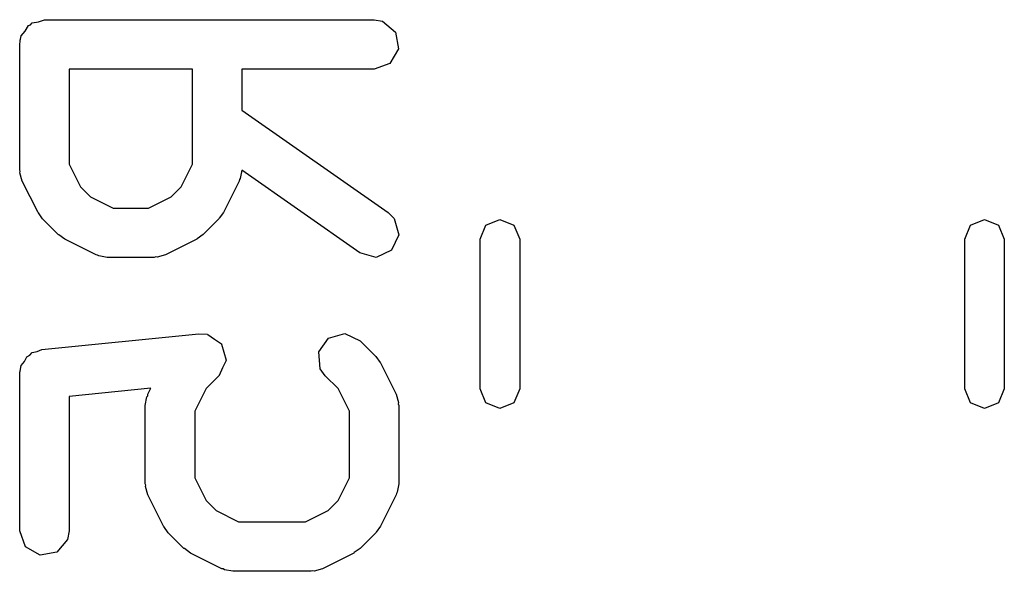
# Model space of a CAD drawing. Extents: x 65.6 to 125.7, y -80 to -28.3.
# Tile 4 of 12: x 82.6 to 85.6, y -29.9 to -28.3. Entities that reach past the tile are written whole.
import ezdxf

# ---------------------------------------------------------------- set-up
doc = ezdxf.new("R2010")
doc.units = 0
doc.layers.add('BLACK', color=7, linetype='CONTINUOUS')

msp = doc.modelspace()

# ---------------------------------------------------------------- linework, layer by layer
at = {"layer": 'BLACK', "linetype": 'CONTINUOUS'}
for p, q in [((82.631667, -28.291325), (82.64141, -28.274452)), ((82.64141, -28.274452), (82.647768, -28.272137)), ((82.647768, -28.272137), (82.652119, -28.266953)), ((82.652119, -28.266953), (82.67131, -28.263568)), ((82.67131, -28.263568), (82.689619, -28.256905)), ((82.689619, -28.256905), (83.689619, -28.256905)), ((83.689619, -28.256905), (83.715271, -28.261428)), ((83.715271, -28.261428), (83.754571, -28.294405)), ((82.617424, -28.315995), (82.619142, -28.306253)), ((82.619142, -28.306253), (82.631667, -28.291325)), ((83.754571, -28.294405), (83.76348, -28.344929)), ((82.614619, -28.331905), (82.616336, -28.322163)), ((82.614619, -28.712857), (82.614619, -28.331905)), ((82.615758, -28.318881), (82.617424, -28.315995)), ((82.616336, -28.322163), (82.615758, -28.318881)), ((83.76348, -28.344929), (83.737828, -28.389358)), ((83.737828, -28.389358), (83.689619, -28.406905)), ((83.138428, -28.406905), (82.764619, -28.406905)), ((82.764619, -28.406905), (82.764619, -28.695152)), ((83.138428, -28.695152), (83.138428, -28.406905)), ((83.689619, -28.406905), (83.288428, -28.406905)), ((83.288428, -28.406905), (83.288428, -28.53095)), ((83.288428, -28.53095), (83.732629, -28.841891)), ((82.764619, -28.695152), (82.798877, -28.763668)), ((83.10417, -28.763668), (83.138428, -28.695152)), ((82.616152, -28.71707), (82.614619, -28.712857)), ((82.615111, -28.721431), (82.616152, -28.71707)), ((82.622537, -28.746398), (82.615111, -28.721431)), ((83.28824, -28.713917), (83.283905, -28.738509)), ((83.64661, -28.964776), (83.28824, -28.713917)), ((82.670156, -28.841636), (82.622537, -28.746398)), ((83.28051, -28.746398), (83.232891, -28.841636)), ((83.281022, -28.741944), (83.28051, -28.746398)), ((83.283905, -28.738509), (83.281022, -28.741944)), ((82.798877, -28.763668), (82.829284, -28.794075)), ((83.073763, -28.794075), (83.10417, -28.763668)), ((82.829284, -28.794075), (82.8978, -28.828333)), ((83.005247, -28.828333), (83.073763, -28.794075)), ((82.671345, -28.842761), (82.670156, -28.841636)), ((82.684205, -28.861128), (82.671345, -28.842761)), ((82.8978, -28.828333), (83.005247, -28.828333)), ((83.232891, -28.841636), (83.219533, -28.859646)), ((83.732629, -28.841891), (83.75105, -28.860307)), ((82.731824, -28.908747), (82.684205, -28.861128)), ((83.218842, -28.861128), (83.171223, -28.908747)), ((83.219533, -28.859646), (83.218842, -28.861128)), ((83.75105, -28.860307), (83.764335, -28.909859)), ((84.0114, -28.922936), (84.028974, -28.88051)), ((84.028974, -28.88051), (84.0714, -28.862936)), ((84.0714, -28.862936), (84.113826, -28.88051)), ((84.113826, -28.88051), (84.1314, -28.922936)), ((85.4814, -28.922936), (85.498974, -28.88051)), ((85.498974, -28.88051), (85.5414, -28.862936)), ((85.5414, -28.862936), (85.583826, -28.88051)), ((85.583826, -28.88051), (85.6014, -28.922936)), ((82.733305, -28.909438), (82.731824, -28.908747)), ((82.751316, -28.922796), (82.733305, -28.909438)), ((83.171223, -28.908747), (83.152856, -28.921606)), ((83.764335, -28.909859), (83.74266, -28.956359)), ((82.846554, -28.970415), (82.751316, -28.922796)), ((83.151731, -28.922796), (83.056493, -28.970415)), ((83.152856, -28.921606), (83.151731, -28.922796)), ((84.0114, -29.377064), (84.0114, -28.922936)), ((84.1314, -28.922936), (84.1314, -29.377064)), ((85.4814, -29.377064), (85.4814, -28.922936)), ((85.6014, -28.922936), (85.6014, -29.377064)), ((82.851007, -28.970927), (82.846554, -28.970415)), ((82.854443, -28.97381), (82.851007, -28.970927)), ((83.056493, -28.970415), (83.031526, -28.977841)), ((83.696166, -28.978046), (83.64661, -28.964776)), ((83.74266, -28.956359), (83.696166, -28.978046)), ((82.880095, -28.978333), (82.854443, -28.97381)), ((83.022952, -28.978333), (82.880095, -28.978333)), ((83.027165, -28.976799), (83.022952, -28.978333)), ((83.031526, -28.977841), (83.027165, -28.976799)), ((82.682156, -29.257277), (83.158346, -29.209658)), ((83.158346, -29.209658), (83.184321, -29.211606)), ((83.551361, -29.222849), (83.600916, -29.209572)), ((83.600916, -29.209572), (83.647412, -29.231252)), ((83.184321, -29.211606), (83.184729, -29.211884)), ((83.184729, -29.211884), (83.18522, -29.211842)), ((83.18522, -29.211842), (83.205838, -29.226278)), ((83.205838, -29.226278), (83.226707, -29.240509)), ((83.226707, -29.240509), (83.22684, -29.240984)), ((83.521935, -29.264875), (83.551361, -29.222849)), ((83.647412, -29.231252), (83.695032, -29.278871)), ((82.645379, -29.274985), (82.652119, -29.266953)), ((82.652119, -29.266953), (82.667804, -29.264187)), ((82.667804, -29.264187), (82.682156, -29.257277)), ((83.22684, -29.240984), (83.227246, -29.241268)), ((83.227246, -29.241268), (83.233771, -29.265624)), ((83.233771, -29.265624), (83.240599, -29.289896)), ((83.526407, -29.315983), (83.521935, -29.264875)), ((82.619142, -29.306253), (82.62938, -29.294051)), ((82.62938, -29.294051), (82.635932, -29.279534)), ((82.635932, -29.279534), (82.645379, -29.274985)), ((83.240523, -29.290823), (83.229882, -29.313641)), ((83.240599, -29.289896), (83.240395, -29.290346)), ((83.240395, -29.290346), (83.240523, -29.290823)), ((83.695032, -29.278871), (83.707894, -29.297239)), ((83.707894, -29.297239), (83.709082, -29.298364)), ((83.709082, -29.298364), (83.756701, -29.393602)), ((82.614619, -29.331905), (82.615307, -29.327997)), ((82.614829, -29.326295), (82.616107, -29.323461)), ((82.615307, -29.327997), (82.614829, -29.326295)), ((82.616107, -29.323461), (82.619142, -29.306253)), ((83.229882, -29.313641), (83.219496, -29.336657)), ((83.541348, -29.33732), (83.526407, -29.315983)), ((82.614619, -29.808095), (82.614619, -29.331905)), ((83.218842, -29.337319), (83.179829, -29.376332)), ((83.21905, -29.336871), (83.218842, -29.337319)), ((83.219496, -29.336657), (83.21905, -29.336871)), ((83.580361, -29.376332), (83.541348, -29.33732)), ((83.012809, -29.37496), (82.764619, -29.399779)), ((83.003489, -29.393602), (83.012809, -29.37496)), ((83.179829, -29.376332), (83.145571, -29.444848)), ((83.614619, -29.444848), (83.580361, -29.376332)), ((84.028974, -29.41949), (84.0114, -29.377064)), ((84.1314, -29.377064), (84.113826, -29.41949)), ((85.498974, -29.41949), (85.4814, -29.377064)), ((85.6014, -29.377064), (85.583826, -29.41949)), ((82.764619, -29.399779), (82.764619, -29.808095)), ((82.995571, -29.427143), (83.000094, -29.401491)), ((83.000094, -29.401491), (83.002976, -29.398055)), ((83.002976, -29.398055), (83.003489, -29.393602)), ((83.756701, -29.393602), (83.764127, -29.418568)), ((83.764127, -29.418568), (83.763085, -29.422929)), ((84.0714, -29.437064), (84.028974, -29.41949)), ((84.113826, -29.41949), (84.0714, -29.437064)), ((85.5414, -29.437064), (85.498974, -29.41949)), ((85.583826, -29.41949), (85.5414, -29.437064)), ((82.995571, -29.665238), (82.995571, -29.427143)), ((83.145571, -29.444848), (83.145571, -29.647533)), ((83.614619, -29.647533), (83.614619, -29.444848)), ((83.763085, -29.422929), (83.764619, -29.427143)), ((83.764619, -29.427143), (83.764619, -29.665238)), ((83.145571, -29.647533), (83.179829, -29.716049)), ((83.580361, -29.716048), (83.614619, -29.647533)), ((82.997104, -29.669451), (82.995571, -29.665238)), ((82.996063, -29.673812), (82.997104, -29.669451)), ((83.003489, -29.698779), (82.996063, -29.673812)), ((83.764619, -29.665238), (83.760096, -29.69089)), ((83.051108, -29.794017), (83.003489, -29.698779)), ((83.179829, -29.716049), (83.210236, -29.746456)), ((83.549953, -29.746455), (83.580361, -29.716048)), ((83.756701, -29.698779), (83.709082, -29.794017)), ((83.757213, -29.694325), (83.756701, -29.698779)), ((83.760096, -29.69089), (83.757213, -29.694325)), ((83.210236, -29.746456), (83.278752, -29.780714)), ((83.481437, -29.780714), (83.549953, -29.746455)), ((83.052297, -29.795142), (83.051108, -29.794017)), ((83.065157, -29.813509), (83.052297, -29.795142)), ((83.278752, -29.780714), (83.481437, -29.780714)), ((83.709082, -29.794017), (83.695722, -29.812028)), ((82.632166, -29.856304), (82.614619, -29.808095)), ((82.760096, -29.833747), (82.727119, -29.873047)), ((82.764619, -29.808095), (82.760096, -29.833747)), ((83.112776, -29.861128), (83.065157, -29.813509)), ((83.695032, -29.81351), (83.647412, -29.861129)), ((83.695722, -29.812028), (83.695032, -29.81351)), ((82.676595, -29.881956), (82.632166, -29.856304)), ((83.114257, -29.861819), (83.112776, -29.861128)), ((83.132268, -29.875177), (83.114257, -29.861819)), ((83.647412, -29.861129), (83.629046, -29.873988)), ((82.727119, -29.873047), (82.676595, -29.881956)), ((83.227506, -29.922796), (83.132268, -29.875177)), ((83.627921, -29.875177), (83.532683, -29.922796)), ((83.629046, -29.873988), (83.627921, -29.875177)), ((83.231959, -29.923308), (83.227506, -29.922796)), ((83.235395, -29.926191), (83.231959, -29.923308)), ((83.261047, -29.930714), (83.235395, -29.926191)), ((83.532683, -29.922796), (83.507716, -29.930222)), ((83.499142, -29.930714), (83.261047, -29.930714)), ((83.503355, -29.92918), (83.499142, -29.930714)), ((83.507716, -29.930222), (83.503355, -29.92918))]:
    msp.add_line(p, q, dxfattribs=at)

doc.saveas('drawing.dxf')
